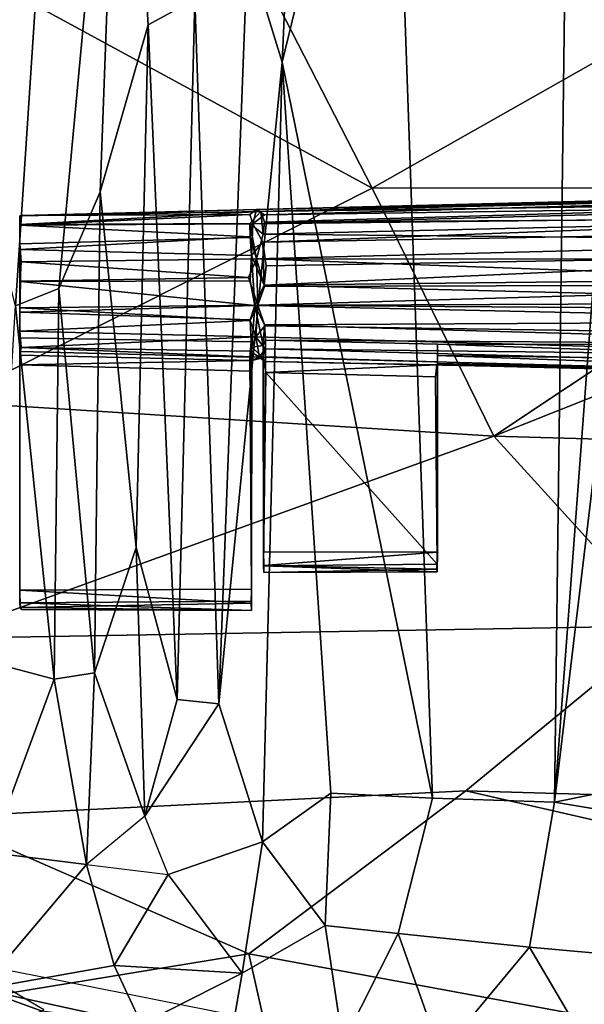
# Model space of a CAD drawing. Header units: millimetres. Extents: x -367 to 317, y -615 to 392.
# Tile 26 of 191: x -231 to -132, y -250 to -78. Entities that reach past the tile are written whole.
import ezdxf

# ---------------------------------------------------------------- set-up
doc = ezdxf.new("R2010")
doc.units = ezdxf.units.MM
doc.layers.add('Fbx_Root', color=7, linetype='Continuous', true_color=0x000000)
doc.styles.add('Default', font='arial.ttf')
doc.dimstyles.new('Default', dxfattribs={"dimscale": 10, "dimtxt": 2.5, "dimasz": 3, "dimexe": 1, "dimexo": 0.5, "dimgap": 0.8, "dimtad": 1, "dimtoh": 1, "dimzin": 1, "dimdsep": 46, "dimtxsty": 'Default', "dimcen": 2.5, "dimadec": 1, "dimazin": 1, "dimtfac": 1, "dimtdec": 4, "dimtix": 1, "dimtofl": 0, "dimtmove": 1, "dimatfit": 3, "dimfxl": 1, "dimtolj": 1, "dimtzin": 1, "dimarcsym": 0})

# ---------------------------------------------------------------- blocks, each defined once
blk = doc.blocks.new('*D1')
at = {"layer": 'Defpoints', "color": 0}
for p in [(-317.82, 295.28), (317.18, 295.28), (-317.82, -604.77)]:
    blk.add_point(p, dxfattribs=at)
at = {"layer": 'Fbx_Root', "color": 0, "lineweight": -2}
for p, q in [((-317.82, 290.28), (-317.82, -614.77)), ((317.18, 290.28), (317.18, -614.77)), ((287.18, -604.77), (-287.82, -604.77))]:
    blk.add_line(p, q, dxfattribs=at)
at = {"layer": 'Fbx_Root', "color": 0}
for points in [[(-287.82, -599.77), (-287.82, -609.77), (-317.82, -604.77)], [(287.18, -609.77), (287.18, -599.77), (317.18, -604.77)]]:
    blk.add_solid(points, dxfattribs=at)
at = {"layer": 'Fbx_Root', "color": 0, "insert": (-0.32, -584.01), "char_height": 25, "attachment_point": 5, "style": 'Default'}
blk.add_mtext('\\A1;635.00', dxfattribs=at)

msp = doc.modelspace()

# ---------------------------------------------------------------- linework, layer by layer
at = {"layer": 'Fbx_Root'}
for points in [[(-110.379, 142.861, 353.85), (-111.245, 1.941, 353.593), (-137.156, -214.811, 352.999)], [(-110.379, 142.861, 353.85), (-137.156, -214.811, 352.999), (-134.529, -6.173, 353.465)], [(-225.726, 53.863, 391.829), (-236.889, -82.562, 392.858), (-244.188, -21.654, 395.192)], [(-111.245, 1.941, 353.593), (-110.886, -209.518, 353.352), (-137.156, -214.811, 352.999)], [(-230.58, -5.211, 379.571), (-238.044, -102.16, 380.124), (-240.151, -27.216, 385.935)], [(-230.58, -5.211, 379.571), (-223.535, -6.384, 374.415), (-238.044, -102.16, 380.124)], [(-238.044, -102.16, 380.124), (-223.535, -6.384, 374.415), (-231.535, -127.923, 374.376)], [(-231.535, -127.923, 374.376), (-223.535, -6.384, 374.415), (-212.981, -6.79, 367.746), (-223.913, -124.89, 369.819)], [(-212.981, -6.79, 367.746), (-216.715, -107.969, 366.442), (-223.913, -124.89, 369.819)], [(-212.981, -6.79, 367.746), (-208.314, -78.764, 362.951), (-216.715, -107.969, 366.442)], [(-208.314, -78.764, 362.951), (-212.981, -6.79, 367.746), (-202.956, -5.894, 362.485), (-200.148, -74.277, 359.337)], [(-181.264, -6.192, 353.894), (-184.867, -85.302, 353.831), (-190.906, -65.6, 355.937)], [(-184.867, -85.302, 353.831), (-181.264, -6.192, 353.894), (-165.847, -7.166, 353.615)], [(-134.529, -6.173, 353.465), (-137.156, -214.811, 352.999), (-158.536, -214.073, 352.948), (-165.847, -7.166, 353.615)], [(-158.536, -214.073, 352.948), (-184.867, -85.302, 353.831), (-165.847, -7.166, 353.615)], [(-187.509, -71.397, 440.222), (-169.073, -107.357, 438.979), (-73.598, -53.235, 434.339), (-113.369, -25.451, 435.337)], [(-169.073, -107.357, 438.979), (-82.486, -107.305, 436.174), (-73.598, -53.235, 434.339)], [(-200.148, -74.277, 359.337), (-190.906, -65.6, 355.937), (-195.904, -197.604, 356.033)], [(-195.904, -197.604, 356.033), (-190.906, -65.6, 355.937), (-184.867, -85.302, 353.831)], [(-243.312, -144.725, 441.017), (-169.073, -107.357, 438.979), (-241.341, -68.073, 444.22)], [(-187.509, -71.397, 440.222), (-241.341, -68.073, 444.22), (-169.073, -107.357, 438.979)], [(-208.314, -78.764, 362.951), (-200.148, -74.277, 359.337), (-203.24, -196.841, 358.294)], [(-200.148, -74.277, 359.337), (-195.904, -197.604, 356.033), (-203.24, -196.841, 358.294)], [(-216.715, -107.969, 366.442), (-208.314, -78.764, 362.951), (-210.397, -170.256, 361.596)], [(-208.314, -78.764, 362.951), (-203.24, -196.841, 358.294), (-210.397, -170.256, 361.596)], [(-184.867, -85.302, 353.831), (-188.291, -221.756, 353.795), (-195.904, -197.604, 356.033)], [(-188.291, -221.756, 353.795), (-184.867, -85.302, 353.831), (-176.348, -213.253, 353.346)], [(-158.536, -214.073, 352.948), (-176.348, -213.253, 353.346), (-184.867, -85.302, 353.831)], [(-147.798, -150.736, 437.639), (-59.14, -153.269, 436.525), (-11.568, -96.576, 434.829)], [(-147.798, -150.736, 437.639), (-11.568, -96.576, 434.829), (-82.486, -107.305, 436.174)], [(-243.312, -144.725, 441.017), (-147.798, -150.736, 437.639), (-169.073, -107.357, 438.979)], [(-223.913, -124.89, 369.819), (-216.715, -107.969, 366.442), (-217.661, -192.157, 363.892)], [(-216.715, -107.969, 366.442), (-210.397, -170.256, 361.596), (-217.661, -192.157, 363.892)], [(-189.343, -111.088, 295.043), (-188.575, -111.448, 299.785), (-66.305, -107.997, 296.462)], [(-66.305, -107.997, 296.462), (-66.305, -108.55, 292.018), (-189.343, -111.088, 295.043)], [(-187.922, -112.027, 291.299), (-189.343, -111.088, 295.043), (-66.305, -108.55, 292.018)], [(-66.306, -108.442, 300.001), (-66.305, -107.997, 296.462), (-188.575, -111.448, 299.785)], [(-66.305, -109.73, 303.601), (-66.306, -108.442, 300.001), (-188.575, -111.448, 299.785)], [(-66.305, -108.55, 292.018), (-66.305, -110.253, 288.013), (-187.922, -112.027, 291.299)], [(-147.798, -150.736, 437.639), (-82.486, -107.305, 436.174), (-169.073, -107.357, 438.979)], [(-189.952, -113.608, 288.518), (-187.922, -112.027, 291.299), (-66.305, -110.253, 288.013)], [(-66.305, -110.253, 288.013), (-66.305, -112.192, 285.397), (-189.952, -113.608, 288.518)], [(-188.575, -111.448, 299.785), (-187.959, -113.293, 303.647), (-66.305, -109.73, 303.601)], [(-66.305, -112.564, 307.643), (-66.305, -109.73, 303.601), (-187.959, -113.293, 303.647)], [(-188.575, -111.448, 299.785), (-189.343, -111.088, 295.043), (-230.781, -112.197, 297.993)], [(-230.379, -112.114, 294.656), (-230.781, -112.197, 297.993), (-189.343, -111.088, 295.043)], [(-230.781, -112.197, 297.993), (-230.759, -113.696, 302.614), (-188.575, -111.448, 299.785)], [(-190.499, -113.516, 303.91), (-188.575, -111.448, 299.785), (-230.759, -113.696, 302.614)], [(-190.479, -111.987, 291.417), (-189.952, -113.608, 288.518), (-230.748, -113.825, 289.791)], [(-230.748, -113.825, 289.791), (-230.379, -112.114, 294.656), (-190.479, -111.987, 291.417)], [(-189.343, -111.088, 295.043), (-190.479, -111.987, 291.417), (-230.379, -112.114, 294.656)], [(-188.17, -115.411, 306.108), (-188.575, -111.448, 299.785), (-190.499, -113.516, 303.91)], [(-190.479, -111.987, 291.417), (-189.343, -111.088, 295.043), (-189.952, -113.608, 288.518)], [(-189.343, -111.088, 295.043), (-187.922, -112.027, 291.299), (-189.952, -113.608, 288.518)], [(-188.17, -115.411, 306.108), (-187.959, -113.293, 303.647), (-188.575, -111.448, 299.785)], [(-230.748, -113.825, 289.791), (-230.781, -112.197, 297.993), (-230.379, -112.114, 294.656)], [(-230.764, -128.274, 307.898), (-230.781, -112.197, 297.993), (-230.781, -132.365, 305.47)], [(-230.781, -112.197, 297.993), (-230.748, -113.825, 289.791), (-230.777, -118.077, 285.625)], [(-230.773, -133.519, 287.843), (-230.756, -135.929, 288.254), (-230.781, -112.197, 297.993)], [(-230.766, -129.038, 284.924), (-230.773, -133.519, 287.843), (-230.781, -112.197, 297.993)], [(-230.767, -138.255, 294.453), (-230.776, -136.593, 296.873), (-230.781, -112.197, 297.993)], [(-230.781, -112.197, 297.993), (-230.764, -128.274, 307.898), (-230.759, -113.696, 302.614)], [(-230.781, -132.365, 305.47), (-230.781, -112.197, 297.993), (-230.776, -136.593, 296.873)], [(-230.781, -112.197, 297.993), (-230.777, -118.077, 285.625), (-230.766, -129.038, 284.924)], [(-230.781, -112.197, 297.993), (-230.756, -135.929, 288.254), (-230.767, -138.255, 294.453)], [(-230.759, -113.696, 302.614), (-230.771, -117.118, 306.21), (-190.465, -116.008, 306.65), (-190.499, -113.516, 303.91)], [(-230.771, -117.118, 306.21), (-230.759, -113.696, 302.614), (-230.764, -128.274, 307.898)], [(-189.952, -113.608, 288.518), (-190.433, -115.856, 286.08), (-230.748, -113.825, 289.791)], [(-190.499, -113.516, 303.91), (-189.309, -119.693, 308.758), (-188.17, -115.411, 306.108)], [(-189.309, -119.693, 308.758), (-190.499, -113.516, 303.91), (-190.465, -116.008, 306.65)], [(-189.952, -113.608, 288.518), (-190.233, -119.133, 284.066), (-190.433, -115.856, 286.08)], [(-190.233, -119.133, 284.066), (-189.952, -113.608, 288.518), (-188.245, -116.775, 285.303)], [(-188.245, -116.775, 285.303), (-189.952, -113.608, 288.518), (-66.305, -112.192, 285.397)], [(-66.305, -112.192, 285.397), (-66.302, -114.625, 283.177), (-188.245, -116.775, 285.303)], [(-187.959, -113.293, 303.647), (-188.17, -115.411, 306.108), (-66.305, -112.564, 307.643)], [(-66.305, -116.562, 310.655), (-66.305, -112.564, 307.643), (-188.17, -115.411, 306.108)], [(-230.777, -118.077, 285.625), (-230.748, -113.825, 289.791), (-190.433, -115.856, 286.08)], [(-188.17, -115.411, 306.108), (-189.309, -119.693, 308.758), (-66.305, -116.562, 310.655)], [(-188.245, -116.775, 285.303), (-66.302, -114.625, 283.177), (-66.305, -118.863, 280.866), (-187.656, -120.954, 283.448)], [(-190.433, -115.856, 286.08), (-190.233, -119.133, 284.066), (-230.777, -118.077, 285.625)], [(-230.771, -117.118, 306.21), (-230.495, -120.219, 307.806), (-189.309, -119.693, 308.758), (-190.465, -116.008, 306.65)], [(-230.722, -123.622, 308.5), (-230.771, -117.118, 306.21), (-230.764, -128.274, 307.898)], [(-230.771, -117.118, 306.21), (-230.722, -123.622, 308.5), (-230.495, -120.219, 307.806)], [(-188.245, -116.775, 285.303), (-187.985, -124.323, 283.083), (-190.233, -119.133, 284.066)], [(-66.305, -119.81, 311.896), (-66.305, -116.562, 310.655), (-189.309, -119.693, 308.758)], [(-187.985, -124.323, 283.083), (-188.245, -116.775, 285.303), (-187.656, -120.954, 283.448)], [(-230.618, -123.712, 283.966), (-230.766, -129.038, 284.924), (-230.777, -118.077, 285.625)], [(-230.618, -123.712, 283.966), (-230.777, -118.077, 285.625), (-190.233, -119.133, 284.066), (-190.422, -123.557, 283.03)], [(-66.305, -118.863, 280.866), (-66.324, -122.967, 280.042), (-187.985, -124.323, 283.083)], [(-187.985, -124.323, 283.083), (-187.656, -120.954, 283.448), (-66.305, -118.863, 280.866)], [(-230.495, -120.219, 307.806), (-230.722, -123.622, 308.5), (-190.757, -122.986, 309.458)], [(-190.757, -122.986, 309.458), (-189.309, -119.693, 308.758), (-230.495, -120.219, 307.806)], [(-189.111, -127.806, 309.061), (-189.309, -119.693, 308.758), (-190.757, -122.986, 309.458)], [(-190.233, -119.133, 284.066), (-189.642, -127.867, 283.557), (-190.422, -123.557, 283.03)], [(-190.233, -119.133, 284.066), (-187.985, -124.323, 283.083), (-189.642, -127.867, 283.557)], [(-189.309, -119.693, 308.758), (-189.111, -127.806, 309.061), (-187.96, -124.567, 309.52)], [(-189.309, -119.693, 308.758), (-187.96, -124.567, 309.52), (-66.326, -124.192, 312.543)], [(-66.305, -119.81, 311.896), (-189.309, -119.693, 308.758), (-66.326, -124.192, 312.543)], [(-230.766, -129.038, 284.924), (-230.618, -123.712, 283.966), (-189.642, -127.867, 283.557)], [(-230.722, -123.622, 308.5), (-230.764, -128.274, 307.898), (-189.111, -127.806, 309.061), (-190.757, -122.986, 309.458)], [(-190.422, -123.557, 283.03), (-189.642, -127.867, 283.557), (-230.618, -123.712, 283.966)], [(-66.324, -122.967, 280.042), (-66.305, -127.36, 280.315), (-187.985, -124.323, 283.083)], [(-231.535, -127.923, 374.376), (-223.913, -124.89, 369.819), (-224.75, -193.28, 366.93)], [(-223.913, -124.89, 369.819), (-217.661, -192.157, 363.892), (-224.75, -193.28, 366.93)], [(-187.985, -124.323, 283.083), (-66.305, -127.36, 280.315), (-189.642, -127.867, 283.557)], [(-187.96, -124.567, 309.52), (-189.111, -127.806, 309.061), (-66.326, -124.192, 312.543)], [(-66.326, -124.192, 312.543), (-189.111, -127.806, 309.061), (-66.305, -128.727, 311.958)], [(-66.305, -127.36, 280.315), (-66.305, -130.637, 281.296), (-189.642, -127.867, 283.557)], [(-231.535, -127.923, 374.376), (-224.75, -193.28, 366.93), (-235.334, -190.457, 372.443)], [(-230.764, -128.274, 307.898), (-230.781, -132.365, 305.47), (-190.45, -130.482, 307.95)], [(-230.766, -129.038, 284.924), (-190.465, -130.409, 284.543), (-190.263, -134.244, 287.254), (-230.773, -133.519, 287.843)], [(-189.642, -127.867, 283.557), (-190.465, -130.409, 284.543), (-230.766, -129.038, 284.924)], [(-190.45, -130.482, 307.95), (-189.111, -127.806, 309.061), (-230.764, -128.274, 307.898)], [(-189.642, -127.867, 283.557), (-190.173, -135.155, 288.907), (-190.465, -130.409, 284.543)], [(-189.111, -127.806, 309.061), (-190.45, -130.482, 307.95), (-189.426, -133.391, 305.825)], [(-189.642, -127.867, 283.557), (-188.14, -134.867, 288.842), (-190.173, -135.155, 288.907)], [(-188.14, -134.867, 288.842), (-189.642, -127.867, 283.557), (-187.925, -131.253, 285.033)], [(-187.925, -131.253, 285.033), (-189.642, -127.867, 283.557), (-66.305, -130.637, 281.296)], [(-189.111, -127.806, 309.061), (-189.426, -133.391, 305.825), (-187.885, -131.43, 307.414)], [(-66.311, -133.251, 309.942), (-66.305, -128.727, 311.958), (-189.111, -127.806, 309.061), (-187.885, -131.43, 307.414)], [(-189.426, -133.391, 305.825), (-190.45, -130.482, 307.95), (-230.781, -132.365, 305.47)], [(-190.465, -130.409, 284.543), (-190.173, -135.155, 288.907), (-190.263, -134.244, 287.254)], [(-66.305, -130.637, 281.296), (-66.304, -134.708, 283.742), (-187.925, -131.253, 285.033)], [(-230.776, -136.593, 296.873), (-230.496, -135.252, 301.905), (-230.781, -132.365, 305.47)], [(-230.781, -132.365, 305.47), (-230.496, -135.252, 301.905), (-189.426, -133.391, 305.825)], [(-189.426, -133.391, 305.825), (-66.305, -136.871, 306.584), (-66.311, -133.251, 309.942), (-187.885, -131.43, 307.414)], [(-187.782, -133.979, 287.14), (-188.14, -134.867, 288.842), (-187.925, -131.253, 285.033)], [(-66.304, -134.708, 283.742), (-187.782, -133.979, 287.14), (-187.925, -131.253, 285.033)], [(-230.756, -135.929, 288.254), (-230.773, -133.519, 287.843), (-190.263, -134.244, 287.254), (-190.487, -136.956, 287.867)], [(-190.495, -135.873, 302.651), (-189.426, -133.391, 305.825), (-230.496, -135.252, 301.905)], [(-190.495, -135.873, 302.651), (-188.803, -136.912, 300.128), (-189.426, -133.391, 305.825)], [(-190.487, -136.956, 287.867), (-190.263, -134.244, 287.254), (-190.173, -135.155, 288.907)], [(-189.426, -133.391, 305.825), (-188.803, -136.912, 300.128), (-187.834, -135.472, 303.372)], [(-189.426, -133.391, 305.825), (-187.834, -135.472, 303.372), (-66.305, -136.871, 306.584)], [(-187.739, -136.863, 287.896), (-188.14, -134.867, 288.842), (-187.782, -133.979, 287.14)], [(-157.681, -134.656, 286.858), (-187.782, -133.979, 287.14), (-66.304, -134.708, 283.742)], [(-157.681, -134.656, 286.858), (-157.681, -137.771, 287.574), (-187.739, -136.863, 287.896), (-187.782, -133.979, 287.14)], [(-188.803, -136.912, 300.128), (-230.496, -135.252, 301.905), (-230.776, -136.593, 296.873), (-190.23, -137.488, 296.796)], [(-230.767, -177.682, 273.082), (-230.739, -179.946, 279.248), (-230.767, -138.255, 294.453), (-230.756, -135.929, 288.254)], [(-230.756, -135.929, 288.254), (-190.487, -136.956, 287.867), (-190.219, -177.539, 273.123), (-230.767, -177.682, 273.082)], [(-188.803, -136.912, 300.128), (-190.495, -135.873, 302.651), (-230.496, -135.252, 301.905)], [(-190.487, -136.956, 287.867), (-190.173, -135.155, 288.907), (-190.219, -177.539, 273.123)], [(-190.23, -137.488, 296.796), (-190.173, -135.155, 288.907), (-188.142, -137.072, 294.649)], [(-190.23, -137.488, 296.796), (-190.218, -139.355, 294.035), (-190.173, -135.155, 288.907)], [(-190.173, -135.155, 288.907), (-190.186, -179.629, 279.354), (-190.219, -177.539, 273.123)], [(-190.186, -179.629, 279.354), (-190.173, -135.155, 288.907), (-190.218, -139.355, 294.035)], [(-188.14, -134.867, 288.842), (-188.142, -137.072, 294.649), (-190.173, -135.155, 288.907)], [(-188.803, -136.912, 300.128), (-66.305, -140.166, 299.779), (-66.305, -138.794, 303.647), (-187.834, -135.472, 303.372)], [(-188.114, -173.448, 281.588), (-188.142, -137.072, 294.649), (-188.14, -134.867, 288.842), (-188.109, -170.966, 275.516)], [(-188.109, -170.966, 275.516), (-188.14, -134.867, 288.842), (-187.739, -136.863, 287.896)], [(-66.305, -138.794, 303.647), (-66.305, -136.871, 306.584), (-187.834, -135.472, 303.372)], [(-157.681, -136.661, 289.786), (-157.681, -137.771, 287.574), (-157.681, -134.656, 286.858)], [(-157.681, -136.661, 289.786), (-157.681, -134.656, 286.858), (-66.301, -137.888, 287.343)], [(-66.304, -134.708, 283.742), (-66.301, -137.888, 287.343), (-157.681, -134.656, 286.858)], [(-230.767, -138.255, 294.453), (-190.23, -137.488, 296.796), (-230.776, -136.593, 296.873)], [(-190.23, -137.488, 296.796), (-230.767, -138.255, 294.453), (-190.218, -139.355, 294.035)], [(-188.142, -137.072, 294.649), (-188.803, -136.912, 300.128), (-190.23, -137.488, 296.796)], [(-188.803, -136.912, 300.128), (-188.142, -137.072, 294.649), (-187.956, -137.689, 296.245)], [(-66.305, -140.166, 299.779), (-188.803, -136.912, 300.128), (-187.956, -137.689, 296.245)], [(-188.142, -137.072, 294.649), (-188.114, -173.448, 281.588), (-187.685, -139.611, 293.947)], [(-187.685, -139.611, 293.947), (-187.956, -137.689, 296.245), (-188.142, -137.072, 294.649)], [(-188.109, -170.966, 275.516), (-187.739, -136.863, 287.896), (-157.681, -137.771, 287.574), (-157.682, -171.032, 275.502)], [(-187.685, -139.611, 293.947), (-157.793, -138.244, 296.256), (-187.956, -137.689, 296.245)], [(-187.956, -137.689, 296.245), (-157.793, -138.244, 296.256), (-66.305, -140.166, 299.779)], [(-157.681, -137.771, 287.574), (-157.714, -173.13, 281.724), (-157.682, -171.032, 275.502)], [(-157.714, -173.13, 281.724), (-157.681, -137.771, 287.574), (-157.668, -138.044, 293.617)], [(-157.668, -138.044, 293.617), (-157.681, -137.771, 287.574), (-157.681, -136.661, 289.786)], [(-157.668, -138.044, 293.617), (-157.681, -136.661, 289.786), (-66.305, -139.946, 291.698)], [(-66.301, -137.888, 287.343), (-66.305, -139.946, 291.698), (-157.681, -136.661, 289.786)], [(-190.218, -139.355, 294.035), (-230.767, -138.255, 294.453), (-230.739, -179.946, 279.248), (-190.186, -179.629, 279.354)], [(-157.793, -138.244, 296.256), (-187.685, -139.611, 293.947), (-158.032, -140.357, 293.686)], [(-157.668, -138.044, 293.617), (-158.032, -140.357, 293.686), (-157.714, -173.13, 281.724)], [(-157.668, -138.044, 293.617), (-157.793, -138.244, 296.256), (-158.032, -140.357, 293.686)], [(-157.793, -138.244, 296.256), (-157.668, -138.044, 293.617), (-66.305, -140.556, 296.219)], [(-66.305, -140.556, 296.219), (-66.305, -140.166, 299.779), (-157.793, -138.244, 296.256)], [(-66.305, -139.946, 291.698), (-66.305, -140.556, 296.219), (-157.668, -138.044, 293.617)], [(-187.685, -139.611, 293.947), (-188.114, -173.448, 281.588), (-157.714, -173.13, 281.724)], [(-157.714, -173.13, 281.724), (-158.032, -140.357, 293.686), (-187.685, -139.611, 293.947)], [(-245.755, -186.14, 437.567), (-147.798, -150.736, 437.639), (-243.312, -144.725, 441.017)], [(-245.755, -186.14, 437.567), (-117.588, -183.916, 435.845), (-147.798, -150.736, 437.639)], [(-117.588, -183.916, 435.845), (-59.14, -153.269, 436.525), (-147.798, -150.736, 437.639)], [(-217.661, -192.157, 363.892), (-210.397, -170.256, 361.596), (-208.896, -217.251, 359.389)], [(-210.397, -170.256, 361.596), (-203.24, -196.841, 358.294), (-208.896, -217.251, 359.389)], [(-188.03, -174.621, 278.489), (-188.114, -173.448, 281.588), (-188.109, -170.966, 275.516)], [(-188.109, -170.966, 275.516), (-188.064, -173.39, 276.319), (-188.03, -174.621, 278.489)], [(-157.682, -171.032, 275.502), (-188.064, -173.39, 276.319), (-188.109, -170.966, 275.516)], [(-157.682, -171.032, 275.502), (-157.783, -174.019, 276.846), (-188.064, -173.39, 276.319)], [(-157.783, -174.019, 276.846), (-157.682, -171.032, 275.502), (-157.696, -174.521, 279.563)], [(-157.714, -173.13, 281.724), (-157.696, -174.521, 279.563), (-157.682, -171.032, 275.502)], [(-157.696, -174.521, 279.563), (-157.714, -173.13, 281.724), (-188.114, -173.448, 281.588)], [(-188.114, -173.448, 281.588), (-188.03, -174.621, 278.489), (-157.696, -174.521, 279.563)], [(-188.064, -173.39, 276.319), (-157.783, -174.019, 276.846), (-188.03, -174.621, 278.489)], [(-188.03, -174.621, 278.489), (-157.783, -174.019, 276.846), (-157.696, -174.521, 279.563)], [(-190.219, -177.539, 273.123), (-190.247, -179.991, 273.954), (-230.767, -177.682, 273.082)], [(-230.767, -177.682, 273.082), (-230.687, -180.74, 274.597), (-230.739, -179.946, 279.248)], [(-230.687, -180.74, 274.597), (-230.767, -177.682, 273.082), (-190.247, -179.991, 273.954)], [(-190.219, -177.539, 273.123), (-190.222, -181.274, 276.638), (-190.247, -179.991, 273.954)], [(-190.222, -181.274, 276.638), (-190.219, -177.539, 273.123), (-190.186, -179.629, 279.354)], [(-190.222, -181.274, 276.638), (-190.186, -179.629, 279.354), (-230.739, -179.946, 279.248)], [(-230.739, -179.946, 279.248), (-230.484, -181.108, 276.911), (-190.222, -181.274, 276.638)], [(-230.687, -180.74, 274.597), (-230.484, -181.108, 276.911), (-230.739, -179.946, 279.248)], [(-190.222, -181.274, 276.638), (-230.687, -180.74, 274.597), (-190.247, -179.991, 273.954)], [(-230.687, -180.74, 274.597), (-190.222, -181.274, 276.638), (-230.484, -181.108, 276.911)], [(-0.215, -182.276, 436.322), (-117.588, -183.916, 435.845), (-152.714, -212.79, 433.667), (-1.064, -217.234, 434.459)], [(-117.588, -183.916, 435.845), (-245.755, -186.14, 437.567), (-245.471, -217.443, 434.005), (-152.714, -212.79, 433.667)], [(-235.334, -190.457, 372.443), (-224.75, -193.28, 366.93), (-235.988, -223.609, 369.173)], [(-224.75, -193.28, 366.93), (-217.661, -192.157, 363.892), (-219.063, -225.686, 362.173)], [(-217.661, -192.157, 363.892), (-208.896, -217.251, 359.389), (-219.063, -225.686, 362.173)], [(-219.063, -225.686, 362.173), (-235.988, -223.609, 369.173), (-224.75, -193.28, 366.93)], [(-203.24, -196.841, 358.294), (-195.904, -197.604, 356.033), (-208.896, -217.251, 359.389)], [(-204.814, -227.445, 357.606), (-208.896, -217.251, 359.389), (-195.904, -197.604, 356.033), (-188.291, -221.756, 353.795)], [(-117.236, -218.113, 353.163), (-137.156, -214.811, 352.999), (-110.886, -209.518, 353.352)], [(-152.714, -212.79, 433.667), (-245.471, -217.443, 434.005), (-190.691, -241.359, 428.975)], [(-190.691, -241.359, 428.975), (-66.059, -264.342, 425.756), (-5.698, -246.441, 430.537), (-152.714, -212.79, 433.667)], [(-176.348, -213.253, 353.346), (-177.345, -236.411, 352.4), (-188.291, -221.756, 353.795)], [(-176.348, -213.253, 353.346), (-158.536, -214.073, 352.948), (-164.534, -237.779, 351.846), (-177.345, -236.411, 352.4)], [(-5.698, -246.441, 430.537), (-1.064, -217.234, 434.459), (-152.714, -212.79, 433.667)], [(-158.536, -214.073, 352.948), (-137.156, -214.811, 352.999), (-141.528, -240.202, 351.5), (-164.534, -237.779, 351.846)], [(-137.156, -214.811, 352.999), (-117.236, -218.113, 353.163), (-118.209, -242.277, 351.628), (-141.528, -240.202, 351.5)], [(-246.649, -250.493, 427.925), (-190.691, -241.359, 428.975), (-245.471, -217.443, 434.005)], [(-188.291, -221.756, 353.795), (-191.854, -244.755, 352.833), (-204.814, -227.445, 357.606)], [(-191.854, -244.755, 352.833), (-188.291, -221.756, 353.795), (-177.345, -236.411, 352.4)], [(-219.063, -225.686, 362.173), (-237.509, -247.521, 366.534), (-235.988, -223.609, 369.173)], [(-219.063, -225.686, 362.173), (-214.232, -243.388, 358.695), (-237.509, -247.521, 366.534)], [(-204.814, -227.445, 357.606), (-214.232, -243.388, 358.695), (-219.063, -225.686, 362.173)], [(-214.232, -243.388, 358.695), (-204.814, -227.445, 357.606), (-191.854, -244.755, 352.833)], [(-191.854, -244.755, 352.833), (-177.345, -236.411, 352.4), (-174.251, -256.964, 347.182), (-193.581, -254.759, 350.853)], [(-177.345, -236.411, 352.4), (-164.534, -237.779, 351.846), (-174.251, -256.964, 347.182)], [(-157.053, -258.819, 345.216), (-174.251, -256.964, 347.182), (-164.534, -237.779, 351.846)], [(-164.534, -237.779, 351.846), (-141.528, -240.202, 351.5), (-157.053, -258.819, 345.216)], [(-251.243, -240.518, 380.926), (-192.614, -252.204, 363.251), (-234.646, -258.295, 370.638)], [(-128.782, -261.874, 343.262), (-157.053, -258.819, 345.216), (-141.528, -240.202, 351.5)], [(-141.528, -240.202, 351.5), (-118.209, -242.277, 351.628), (-128.782, -261.874, 343.262)], [(-186.486, -259.993, 424.378), (-190.691, -241.359, 428.975), (-246.649, -250.493, 427.925)], [(-226.557, -251.141, 372.989), (-242.889, -241.535, 379.547), (-231.677, -253.465, 373.221)], [(-66.059, -264.342, 425.756), (-190.691, -241.359, 428.975), (-186.486, -259.993, 424.378)], [(-237.509, -247.521, 366.534), (-214.232, -243.388, 358.695), (-209.456, -253.673, 355.317)], [(-191.854, -244.755, 352.833), (-209.456, -253.673, 355.317), (-214.232, -243.388, 358.695)], [(-209.456, -253.673, 355.317), (-191.854, -244.755, 352.833), (-193.581, -254.759, 350.853)], [(-237.509, -247.521, 366.534), (-226.873, -251.361, 362.79), (-231.677, -253.465, 373.221)], [(-237.509, -247.521, 366.534), (-209.456, -253.673, 355.317), (-226.873, -251.361, 362.79)]]:
    msp.add_3dface(points, dxfattribs=at)

# ---------------------------------------------------------------- dimensions: what is measured, and where the dimension line sits
dim = msp.add_linear_dim(base=(-317.816, -604.775), p1=(317.184, 295.28), p2=(-317.816, 295.28), angle=180, dimstyle='Default', override={"dimscale": 10, "dimtxt": 2.5, "dimasz": 3, "dimexe": 1, "dimexo": 0.5, "dimgap": 0.8, "dimtad": 1, "dimtih": 0, "dimtoh": 0, "dimdec": 2, "dimlfac": 1, "dimzin": 1, "dimtxsty": 'Default', "dimsah": 0, "dimcen": 2.5, "dimadec": 1, "dimazin": 1, "dimtix": 0, "dimtmove": 0, "dimtzin": 1}, dxfattribs=at)
dim.commit()
dim.dimension.update_dxf_attribs({"geometry": '*D1', "text_midpoint": (-0.316, -584.012)})

doc.saveas('drawing.dxf')
